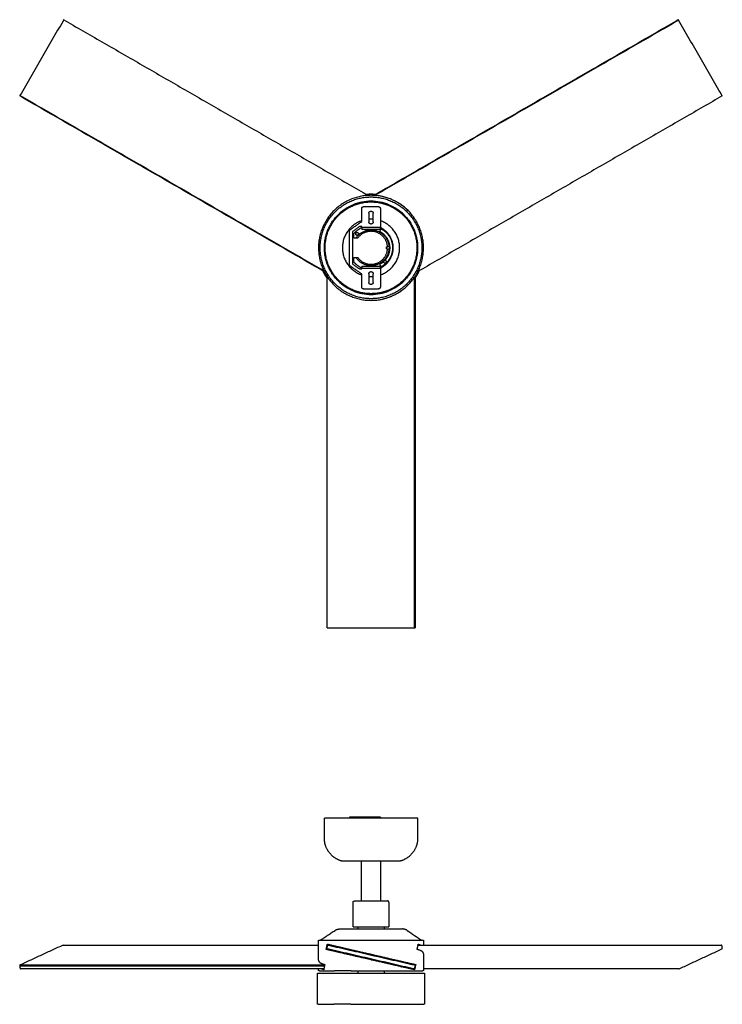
# Model space of a CAD drawing. Header units: millimetres. Extents: x -3425 to -1334, y -6454 to -5081.
# Tile 1 of 2: x -3425 to -2446, y -6454 to -5081. Entities that reach past the tile are written whole.
import ezdxf

# ---------------------------------------------------------------- set-up
doc = ezdxf.new("R2010")
doc.units = ezdxf.units.MM
doc.layers.add('Make2D$Visible$Curvas', color=7, linetype='Continuous')

msp = doc.modelspace()

# ---------------------------------------------------------------- linework, layer by layer
at = {"layer": 'Make2D$Visible$Curvas', "color": 7, "lineweight": -3, "true_color": 0xffffff}
for points, degree in [([(-3364.1, -5080.8), (-3364.5, -5081.5)], 1), ([(-3364.1, -5080.8), (-2939.9, -5325.7)], 1), ([(-2932, -5325.7), (-2507.5, -5080.6)], 1), ([(-2507.1, -5081.4), (-2930.4, -5325.8)], 1), ([(-2447.2, -5185.2), (-2507.1, -5081.4)], 1), ([(-3365.1, -5082.5), (-3425.1, -5186.3)], 1), ([(-3001.1, -5432.1), (-3425.5, -5187)], 1), ([(-3425.1, -5186.3), (-3001.7, -5430.7)], 1), ([(-2446.2, -5186.9), (-2870.4, -5431.9)], 1), ([(-2446.2, -5186.9), (-2446.6, -5186.2)], 1), ([(-2935.8, -5324.2), (-2937.9, -5324.2), (-2940, -5324.2), (-2942.1, -5324.4)], 3), ([(-2935.9, -5328), (-2935.8, -5327.9)], 1), ([(-2929.7, -5324.4), (-2931.7, -5324.2), (-2933.8, -5324.2), (-2935.8, -5324.2)], 3), ([(-2935.8, -5333.8), (-2944.3, -5333.7), (-2961.3, -5337.3), (-2975.7, -5346.9), (-2981.8, -5352.9)], 3), ([(-2945.8, -5341.3), (-2925.8, -5341.3)], 1), ([(-2889.8, -5352.9), (-2895.9, -5346.9), (-2910.3, -5337.3), (-2927.3, -5333.7), (-2935.8, -5333.8)], 3), ([(-2890.5, -5353.6), (-2896.5, -5347.7), (-2910.7, -5338.2), (-2927.4, -5334.7), (-2935.8, -5334.8)], 3), ([(-2932.9, -5333.9), (-2932.9, -5333.9)], 1), ([(-2948.8, -5362.3), (-2948.8, -5344.3)], 1), ([(-2938.8, -5350.7), (-2938.8, -5362.7)], 1), ([(-2932.8, -5362.7), (-2932.8, -5350.7)], 1), ([(-2922.8, -5344.3), (-2922.8, -5370.3)], 1), ([(-2964.5, -5373.4), (-2948.8, -5362.3)], 1), ([(-2951.8, -5369.3), (-2961.8, -5376.3)], 1), ([(-2948.8, -5369.3), (-2951.8, -5369.3)], 1), ([(-2948.8, -5370.3), (-2948.8, -5369.3)], 1), ([(-2877.9, -5369.3), (-2877.9, -5369.3), (-2877.9, -5369.3), (-2877.9, -5369.3)], 3), ([(-2870.5, -5365.6), (-2870.5, -5365.6), (-2870.5, -5365.6), (-2870.5, -5365.6)], 3), ([(-2965.8, -5421.9), (-2965.8, -5375.8)], 1), ([(-2961.8, -5376.3), (-2961.8, -5421.3)], 1), ([(-2959.8, -5385.3), (-2959.8, -5379.2)], 1), ([(-2949.1, -5370.8), (-2948.8, -5370.8)], 1), ([(-2922.8, -5370.3), (-2948.8, -5370.3)], 1), ([(-2948.8, -5370.3), (-2948.8, -5373.4)], 1), ([(-2922.8, -5373.4), (-2948.8, -5373.4)], 1), ([(-2921.9, -5372.2), (-2923.8, -5375.8)], 1), ([(-2922.8, -5373.4), (-2922.8, -5370.3)], 1), ([(-2922.8, -5370.8), (-2922.8, -5370.7)], 1), ([(-2921.9, -5372.2), (-2922.8, -5370.7)], 1), ([(-2922.8, -5371.3), (-2922.8, -5370.8)], 1), ([(-2922.8, -5370.8), (-2921.9, -5372.2)], 1), ([(-2922.8, -5370.8), (-2922.8, -5373.4)], 1), ([(-2956.8, -5385.3), (-2959.8, -5385.3)], 1), ([(-2914.3, -5400.3), (-2914.3, -5397.3)], 1), ([(-2910.8, -5397.3), (-2912.3, -5397.3)], 1), ([(-2912.3, -5400.3), (-2910.8, -5400.3)], 1), ([(-2909.8, -5398.8), (-2909.8, -5397.4)], 1), ([(-2909.8, -5400.3), (-2909.8, -5398.8)], 1), ([(-2948.8, -5435.3), (-2964.5, -5424.3)], 1), ([(-2961.8, -5421.3), (-2951.8, -5428.3)], 1), ([(-2959.8, -5412.3), (-2956.8, -5412.3)], 1), ([(-2959.8, -5418.5), (-2959.8, -5412.3)], 1), ([(-2948.8, -5424.3), (-2922.8, -5424.3)], 1), ([(-2948.8, -5424.3), (-2948.8, -5427.3)], 1), ([(-2923.8, -5421.9), (-2921.9, -5425.4)], 1), ([(-2922.8, -5427.3), (-2922.8, -5424.3)], 1), ([(-2922.8, -5426.9), (-2922.8, -5424.3)], 1), ([(-3002.3, -5432.7), (-3002.3, -5432.7), (-3002.3, -5432.7), (-3002.3, -5432.7)], 3), ([(-2997.1, -5434.4), (-2997.2, -5434.3)], 1), ([(-2997.1, -5434.6), (-2997.1, -5434.4)], 1), ([(-2993.7, -5428.3), (-2990.6, -5434.4), (-2986.6, -5440), (-2981.8, -5444.8)], 3), ([(-2951.8, -5428.3), (-2948.8, -5428.3)], 1), ([(-2948.8, -5426.9), (-2949.1, -5426.9)], 1), ([(-2948.8, -5427.3), (-2922.8, -5427.3)], 1), ([(-2948.8, -5428.3), (-2948.8, -5427.3)], 1), ([(-2948.8, -5453.3), (-2948.8, -5435.3)], 1), ([(-2938.8, -5435), (-2938.8, -5447)], 1), ([(-2932.8, -5447), (-2932.8, -5435)], 1), ([(-2921.9, -5425.4), (-2922.8, -5427)], 1), ([(-2921.9, -5425.4), (-2922.8, -5426.9)], 1), ([(-2922.8, -5426.9), (-2922.8, -5426.3)], 1), ([(-2922.8, -5426.3), (-2922.8, -5426.3)], 1), ([(-2922.8, -5427.3), (-2922.8, -5453.3)], 1), ([(-2922.5, -5426.3), (-2922.4, -5426.3)], 1), ([(-2874.4, -5434.1), (-2874.4, -5434.3)], 1), ([(-2874.2, -5434.1), (-2874.4, -5434.1)], 1), ([(-2997.1, -5928.8), (-2997.1, -5438.9)], 1), ([(-2981.8, -5444.8), (-2975.7, -5450.8), (-2961.3, -5460.4), (-2944.3, -5463.9), (-2935.8, -5463.8)], 3), ([(-2981.1, -5444.1), (-2975.1, -5450), (-2960.9, -5459.5), (-2944.2, -5462.9), (-2935.8, -5462.8)], 3), ([(-2875.2, -5928.8), (-2875.2, -5440)], 1), ([(-2874.4, -5438.7), (-2874.4, -5928.8)], 1), ([(-2925.8, -5456.3), (-2945.8, -5456.3)], 1), ([(-2997.1, -5928.8), (-2996.3, -5928.8)], 1), ([(-2995.1, -5928.8), (-2875.2, -5928.8)], 1), ([(-2965.8, -6192.9), (-2965.8, -6194.4)], 1), ([(-2948.8, -6192.9), (-2964.5, -6192.9)], 1), ([(-2948.8, -6192.9), (-2948.8, -6194.4)], 1), ([(-2925.8, -6192.9), (-2945.8, -6192.9)], 1), ([(-2922.8, -6192.9), (-2922.8, -6194.4)], 1), ([(-3000.8, -6222.3), (-3000.8, -6194.4)], 1), ([(-2870.8, -6194.4), (-2870.8, -6222.3)], 1), ([(-2949, -6309.8), (-2949, -6254.4)], 1), ([(-2922.6, -6254.4), (-2922.6, -6309.8)], 1), ([(-2960.8, -6345.8), (-2960.8, -6311.8)], 1), ([(-2949, -6309.8), (-2949, -6309.8)], 1), ([(-2910.8, -6311.8), (-2910.8, -6345.8)], 1), ([(-3006.5, -6364.6), (-2986, -6350.9)], 1), ([(-2953.9, -6348.9), (-2953.9, -6345.8)], 1), ([(-2917.7, -6345.8), (-2917.7, -6348.9)], 1), ([(-2885.6, -6350.9), (-2878.8, -6355.5), (-2871.9, -6360.1), (-2865.1, -6364.6)], 3), ([(-3365.1, -6371.5), (-3425.1, -6399.1)], 1), ([(-3365, -6371.4), (-3009, -6371.4)], 1), ([(-3009, -6392.6), (-3009, -6364.6)], 1), ([(-2997.1, -6375.6), (-2996.3, -6372.2)], 1), ([(-2995.1, -6371.5), (-2875.2, -6399.1)], 1), ([(-2987.9, -6373.1), (-2987.9, -6372.1)], 1), ([(-2870.3, -6371.4), (-2447.1, -6371.4)], 1), ([(-2862.6, -6364.6), (-2862.6, -6371.4)], 1), ([(-2446.2, -6375.6), (-2446.6, -6372.2)], 1), ([(-2876.5, -6404.5), (-2996.3, -6376.8)], 1), ([(-2987.9, -6379.8), (-2987.9, -6378.8)], 1), ([(-2862.6, -6383.4), (-2862.6, -6406)], 1), ([(-2506.5, -6404.5), (-2446.6, -6376.8)], 1), ([(-3425.1, -6399.1), (-3000.5, -6399.1)], 1), ([(-2935.8, -6391.9), (-2934.2, -6391.9), (-2932.6, -6391.9), (-2931.1, -6391.9)], 3), ([(-2891, -6394.5), (-2891.1, -6394.8), (-2891.2, -6395.1), (-2891.3, -6395.4)], 3), ([(-3425.4, -6400.3), (-3425, -6403.7)], 1), ([(-3425.4, -6400.3), (-3000.7, -6400.3)], 1), ([(-3001.5, -6404.5), (-3424.6, -6404.5)], 1), ([(-3010.4, -6453), (-3010.4, -6410.5)], 1), ([(-3009, -6406), (-3009, -6404.5)], 1), ([(-3007.5, -6407.5), (-3007.5, -6407.5), (-3003.8, -6407.5), (-2993.2, -6407.5), (-2986.5, -6407.5)], 3), ([(-2963.3, -6407.5), (-2954.6, -6407.5), (-2945.2, -6407.5), (-2935.8, -6407.5)], 3), ([(-2953.9, -6410.5), (-2953.9, -6407.5)], 1), ([(-2935.8, -6407.5), (-2926.4, -6407.5), (-2917, -6407.5), (-2908.3, -6407.5)], 3), ([(-2917.7, -6407.5), (-2917.7, -6410.5)], 1), ([(-2893, -6400.7), (-2893.1, -6400.9), (-2893.2, -6401.2), (-2893.3, -6401.5)], 3), ([(-2885.1, -6407.5), (-2878.4, -6407.5), (-2867.8, -6407.5), (-2864.1, -6407.5), (-2864.1, -6407.5)], 3), ([(-2874.5, -6400.3), (-2875.3, -6403.7)], 1), ([(-2506.6, -6404.5), (-2862.6, -6404.5)], 1), ([(-2861.2, -6410.5), (-2861.2, -6453)], 1), ([(-3009.4, -6454), (-3009.4, -6454), (-3005.6, -6454), (-2994.7, -6454), (-2987.8, -6454)], 3), ([(-2964, -6454), (-2955.1, -6454), (-2945.5, -6454), (-2935.8, -6454)], 3), ([(-2935.8, -6454), (-2926.1, -6454), (-2916.5, -6454), (-2907.6, -6454)], 3), ([(-2883.8, -6454), (-2876.9, -6454), (-2866, -6454), (-2862.2, -6454), (-2862.2, -6454)], 3)]:
    msp.add_open_spline(points, degree=degree, dxfattribs=at)
for points, weights in [([(-3364.1, -5080.8), (-3364.1, -5080.8), (-3364.1, -5080.8)], [1, 0.993571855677, 1]), ([(-3364.5, -5081.5), (-3364.7, -5081.7), (-3365.1, -5082.5)], [1, 0.707106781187, 1]), ([(-2446.6, -5186.2), (-2446.7, -5186), (-2447.2, -5185.2)], [1, 0.707106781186, 1]), ([(-2446.2, -5186.9), (-2446.2, -5186.9), (-2446.2, -5186.9)], [1, 0.993571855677, 1]), ([(-2935.8, -5324.2), (-2938.9, -5324.2), (-2942, -5324.5)], [1, 0.982959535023, 0.967901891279]), ([(-2929.8, -5324.4), (-2932.8, -5324.2), (-2935.8, -5324.2)], [0.969002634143, 0.983580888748, 1]), ([(-2955.9, -5337), (-2955.9, -5337), (-2956, -5337)], [0.879847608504, 0.879314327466, 0.878791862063]), ([(-2951.4, -5335.7), (-2951.4, -5335.7), (-2951.4, -5335.7)], [0.869740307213, 0.870464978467, 0.871222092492]), ([(-2948.8, -5344.3), (-2948.8, -5341.3), (-2945.8, -5341.3)], [1, 0.707106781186, 1]), ([(-2925.8, -5341.3), (-2922.8, -5341.3), (-2922.8, -5344.3)], [1, 0.707106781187, 1]), ([(-2919.5, -5335.9), (-2919.5, -5335.9), (-2919.5, -5335.9)], [0.855606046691, 0.855845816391, 0.856113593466]), ([(-2914.8, -5337.3), (-2914.8, -5337.3), (-2914.8, -5337.3)], [0.853615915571, 0.853601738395, 0.853590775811]), ([(-2935.8, -5359), (-2937.3, -5359), (-2938.8, -5359.1)], [1, 0.984642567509, 0.970895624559]), ([(-2932.8, -5359.1), (-2934.3, -5359), (-2935.8, -5359)], [0.970883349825, 0.984635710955, 1]), ([(-2965.8, -5375.8), (-2965.8, -5374.2), (-2964.5, -5373.4)], [1, 0.886978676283, 1]), ([(-2959.8, -5379.2), (-2955.4, -5373.8), (-2949.1, -5370.8)], [1, 0.975513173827, 1]), ([(-2923.8, -5375.8), (-2910.7, -5382.6), (-2909.8, -5397.4)], [1, 0.869481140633, 1]), ([(-2909.8, -5400.3), (-2910.4, -5409.5), (-2916.5, -5416.3)], [1, 0.943094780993, 1]), ([(-2914.3, -5397.3), (-2914.3, -5397.3), (-2912.3, -5397.3)], [1, 0.707106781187, 1]), ([(-2914.3, -5400.3), (-2914.3, -5400.3), (-2912.3, -5400.3)], [1, 0.707106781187, 1]), ([(-2964.5, -5424.3), (-2965.8, -5423.4), (-2965.8, -5421.9)], [1, 0.886978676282, 1]), ([(-2949.1, -5426.9), (-2955.4, -5423.9), (-2959.8, -5418.5)], [1, 0.975513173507, 1]), ([(-2918.3, -5418.1), (-2920.8, -5420.3), (-2923.8, -5421.9)], [1, 0.991822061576, 1]), ([(-2918.3, -5418.1), (-2918.2, -5416.4), (-2916.5, -5416.3)], [1, 0.765909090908, 1]), ([(-2916.5, -5416.3), (-2916.4, -5416.3), (-2916.4, -5416.3)], [1, 0.999052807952, 1]), ([(-3003.2, -5430.8), (-3000.6, -5436.4), (-2997.1, -5441.4)], [0.87905113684, 0.866727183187, 0.8603598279]), ([(-2874.4, -5441.2), (-2870.9, -5436.2), (-2868.3, -5430.6)], [0.860609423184, 0.86709399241, 0.879537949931]), ([(-2979.2, -5447.2), (-2979.2, -5447.2), (-2979.2, -5447.2)], [0.880104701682, 0.880007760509, 0.879911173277]), ([(-2938.8, -5438.6), (-2937.3, -5438.7), (-2935.8, -5438.7)], [0.970883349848, 0.984635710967, 1]), ([(-2935.8, -5438.7), (-2934.3, -5438.7), (-2932.8, -5438.6)], [1, 0.984610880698, 0.970838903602]), ([(-2893, -5447.8), (-2893, -5447.8), (-2893, -5447.8)], [0.853584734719, 0.853578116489, 0.853572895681]), ([(-2945.8, -5456.3), (-2948.8, -5456.3), (-2948.8, -5453.3)], [1, 0.707106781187, 1]), ([(-2937.8, -5463.8), (-2937.7, -5463.8), (-2937.7, -5463.8)], [0.858939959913, 0.85934253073, 0.859775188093]), ([(-2934.9, -5463.8), (-2934.9, -5463.8), (-2934.9, -5463.8)], [0.858633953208, 0.858445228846, 0.858263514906]), ([(-2922.8, -5453.3), (-2922.8, -5456.3), (-2925.8, -5456.3)], [1, 0.707106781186, 1]), ([(-2997.1, -5928.8), (-2997.1, -5928.8), (-2997.1, -5928.8)], [1, 0.993571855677, 1]), ([(-2996.3, -5928.8), (-2996.1, -5928.8), (-2995.1, -5928.8)], [1, 0.707106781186, 1]), ([(-2964.5, -6192.9), (-2965.8, -6192.9), (-2965.8, -6192.9)], [1, 0.886978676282, 1]), ([(-2945.8, -6192.9), (-2948.8, -6192.9), (-2948.8, -6192.9)], [1, 0.707106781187, 1]), ([(-2922.8, -6192.9), (-2922.8, -6192.9), (-2925.8, -6192.9)], [1, 0.707106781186, 1]), ([(-2935.8, -6194.4), (-3000.8, -6194.4), (-3000.8, -6194.4)], [1, 0.707106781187, 1]), ([(-2870.8, -6194.4), (-2870.8, -6194.4), (-2935.8, -6194.4)], [1, 0.707106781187, 1]), ([(-2935.8, -6254.4), (-2975.8, -6254.4), (-2975.8, -6254.4)], [1, 0.707106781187, 1]), ([(-2895.8, -6254.4), (-2895.8, -6254.4), (-2935.8, -6254.4)], [1, 0.707106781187, 1]), ([(-2986, -6350.9), (-2983.1, -6349), (-2979.6, -6348.9)], [0.861880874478, 0.887082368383, 0.988551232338]), ([(-2979.6, -6348.9), (-2979.6, -6348.9), (-2935.8, -6348.9)], [1, 0.707106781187, 1]), ([(-2960.8, -6345.8), (-2960.8, -6345.8), (-2935.8, -6345.8)], [1, 0.707106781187, 1]), ([(-2935.8, -6345.8), (-2910.8, -6345.8), (-2910.8, -6345.8)], [1, 0.707106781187, 1]), ([(-2935.8, -6348.9), (-2892, -6348.9), (-2892, -6348.9)], [1, 0.707106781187, 1]), ([(-2885.6, -6350.9), (-2888.5, -6349), (-2892, -6348.9)], [0.861880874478, 0.887082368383, 0.988551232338]), ([(-3365, -6371.4), (-3365.1, -6371.4), (-3365.1, -6371.5)], [1, 0.993571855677, 1]), ([(-3009, -6364.6), (-3009, -6364.6), (-2935.8, -6364.6)], [1, 0.707106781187, 1]), ([(-2998.3, -6377.4), (-2997.5, -6373.9), (-2996.6, -6370.1)], [0.865639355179, 0.863438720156, 0.861638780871]), ([(-2996.6, -6370.1), (-2974.8, -6375.1), (-2935.8, -6384.1)], [0.861638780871, 0.819142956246, 1]), ([(-2996.3, -6372.2), (-2996.1, -6371.2), (-2995.1, -6371.5)], [1, 0.707106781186, 1]), ([(-2935.8, -6364.6), (-2862.6, -6364.6), (-2862.6, -6364.6)], [1, 0.707106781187, 1]), ([(-2871.5, -6377.4), (-2870.7, -6373.9), (-2870, -6370.1)], [0.865639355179, 0.863438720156, 0.861638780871]), ([(-2869.5, -6371.4), (-2869.8, -6371.3), (-2870.2, -6371.2)], [0.855769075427, 0.85638184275, 0.85716407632]), ([(-2870, -6370.1), (-2867.9, -6370.7), (-2866.4, -6371.4)], [0.861638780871, 0.856213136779, 0.854428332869]), ([(-2447.1, -6371.4), (-2447.1, -6371.4), (-2447.2, -6371.5)], [1, 0.993571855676, 1]), ([(-2446.6, -6372.2), (-2446.7, -6371.4), (-2447.1, -6371.4)], [1, 0.782608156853, 1]), ([(-2935.8, -6391.9), (-2976.9, -6382.4), (-2998.3, -6377.4)], [1, 0.811482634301, 0.865639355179]), ([(-2996.3, -6376.8), (-2997.3, -6376.6), (-2997.1, -6375.6)], [1, 0.707106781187, 1]), ([(-2971.3, -6376), (-2971.3, -6376), (-2971.3, -6376)], [0.868347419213, 0.868347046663, 0.868346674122]), ([(-2935.8, -6384.1), (-2895, -6393.6), (-2873.5, -6398.5)], [1, 0.812581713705, 0.865016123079]), ([(-2862.6, -6383.4), (-2862.6, -6379.7), (-2871.5, -6377.4)], [0.868347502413, 0.84018173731, 0.865639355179]), ([(-2446.6, -6376.8), (-2446.1, -6376.6), (-2446.2, -6375.6)], [1, 0.707106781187, 1]), ([(-3009, -6392.6), (-3009, -6396.3), (-3000.3, -6398.5)], [0.868347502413, 0.84053106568, 0.865016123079]), ([(-3000.3, -6398.5), (-3001.1, -6402.1), (-3001.7, -6405.8)], [0.865016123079, 0.86289395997, 0.861164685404]), ([(-2957.3, -6386.9), (-2955.1, -6386.9), (-2952.7, -6386.9)], [0.883771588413, 0.891513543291, 0.901239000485]), ([(-2875.2, -6405.8), (-2897, -6400.8), (-2935.8, -6391.9)], [0.861164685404, 0.820167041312, 1]), ([(-2928.3, -6386.9), (-2926.1, -6386.9), (-2923.9, -6386.9)], [0.948669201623, 0.935651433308, 0.924415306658]), ([(-2906.6, -6391.9), (-2904.3, -6391.9), (-2902.2, -6391.9)], [0.860817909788, 0.856573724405, 0.854809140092]), ([(-2884.9, -6395.9), (-2885.9, -6396.2), (-2886.8, -6396.5)], [0.918296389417, 0.91365206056, 0.909340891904]), ([(-2873.5, -6398.5), (-2874.4, -6402.1), (-2875.2, -6405.8)], [0.865016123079, 0.86289395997, 0.861164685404]), ([(-3425, -6403.7), (-3425, -6404.5), (-3424.6, -6404.5)], [1, 0.782608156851, 1]), ([(-3424.6, -6404.5), (-3424.5, -6404.5), (-3424.4, -6404.5)], [1, 0.993571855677, 1]), ([(-3010.4, -6410.5), (-3010.4, -6410.5), (-2935.8, -6410.5)], [1, 0.707106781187, 1]), ([(-3007.5, -6407.5), (-3009, -6407.5), (-3009, -6406)], [1, 0.707106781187, 1]), ([(-3001.7, -6405.8), (-3003.8, -6405.2), (-3005.3, -6404.5)], [0.861164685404, 0.855999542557, 0.85433954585]), ([(-3002.2, -6404.5), (-3001.9, -6404.7), (-3001.6, -6404.8)], [0.855605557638, 0.856130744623, 0.856790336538]), ([(-2963.3, -6407.5), (-2976.4, -6407.5), (-2986.5, -6407.5)], [0.887325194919, 0.853553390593, 0.853553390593]), ([(-2935.8, -6410.5), (-2861.2, -6410.5), (-2861.2, -6410.5)], [1, 0.707106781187, 1]), ([(-2908.3, -6407.5), (-2895.2, -6407.5), (-2885.1, -6407.5)], [0.887325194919, 0.853553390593, 0.853553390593]), ([(-2894.2, -6401.5), (-2893.3, -6401.5), (-2893.3, -6401.5)], [0.930649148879, 0.959809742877, 1]), ([(-2893.3, -6401.5), (-2893.3, -6401.6), (-2893.4, -6401.7)], [0.910612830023, 0.899060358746, 0.889846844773]), ([(-2875.3, -6403.7), (-2875.5, -6404.7), (-2876.5, -6404.5)], [1, 0.707106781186, 1]), ([(-2862.6, -6406), (-2862.6, -6407.5), (-2864.1, -6407.5)], [1, 0.707106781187, 1]), ([(-2506.6, -6404.5), (-2506.5, -6404.5), (-2506.5, -6404.5)], [1, 0.993571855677, 1]), ([(-3009.4, -6454), (-3010.4, -6454), (-3010.4, -6453)], [1, 0.707106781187, 1]), ([(-2964, -6454), (-2977.5, -6454), (-2987.8, -6454)], [0.887325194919, 0.853553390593, 0.853553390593]), ([(-2907.6, -6454), (-2894.1, -6454), (-2883.8, -6454)], [0.887325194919, 0.853553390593, 0.853553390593]), ([(-2861.2, -6453), (-2861.2, -6454), (-2862.2, -6454)], [1, 0.707106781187, 1])]:
    msp.add_rational_spline(points, weights, degree=2, dxfattribs=at)
for points, weights, knots in [([(-2507.1, -5081.4), (-2507.3, -5081.1), (-2507.4, -5080.9), (-2507.5, -5080.6), (-2507.5, -5080.6)], [1, 0.915586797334, 1, 0.915586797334, 1], [0, 0, 0, 0.657757, 0.657757, 1.315514, 1.315514, 1.315514]), ([(-3425.1, -5186.3), (-3425.2, -5186.6), (-3425.4, -5186.8), (-3425.5, -5187), (-3425.5, -5187)], [1, 0.915586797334, 1, 0.915586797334, 1], [0, 0, 0, 0.657757, 0.657757, 1.315514, 1.315514, 1.315514]), ([(-2935.8, -5325.6), (-3009, -5325.6), (-3009, -5398.8), (-3009, -5472.1), (-2935.8, -5472.1)], [1, 0.707106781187, 1, 0.707106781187, 1], [-230.097961, -230.097961, -230.097961, -115.048981, -115.048981, 0, 0, 0]), ([(-2935.8, -5469.8), (-3006.7, -5469.8), (-3006.7, -5398.8), (-3006.7, -5327.9), (-2935.8, -5327.9)], [1, 0.707106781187, 1, 0.707106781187, 1], [-222.872298, -222.872298, -222.872298, -111.436149, -111.436149, 0, 0, 0]), ([(-2935.8, -5472.1), (-2862.6, -5472.1), (-2862.6, -5398.8), (-2862.6, -5325.6), (-2935.8, -5325.6)], [1, 0.707106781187, 1, 0.707106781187, 1], [-230.097961, -230.097961, -230.097961, -115.048981, -115.048981, 0, 0, 0]), ([(-2935.8, -5327.9), (-2864.9, -5327.9), (-2864.9, -5398.8), (-2864.9, -5469.8), (-2935.8, -5469.8)], [1, 0.707106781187, 1, 0.707106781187, 1], [-222.872298, -222.872298, -222.872298, -111.436149, -111.436149, 0, 0, 0]), ([(-2935.8, -5463.8), (-3000.8, -5463.8), (-3000.8, -5398.8), (-3000.8, -5333.8), (-2935.8, -5333.8)], [1, 0.707106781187, 1, 0.707106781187, 1], [0, 0, 0, 102.101761, 102.101761, 204.203522, 204.203522, 204.203522]), ([(-2935.8, -5462.8), (-2999.8, -5462.8), (-2999.8, -5398.8), (-2999.8, -5334.8), (-2935.8, -5334.8)], [1, 0.707106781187, 1, 0.707106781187, 1], [-201.06193, -201.06193, -201.06193, -100.530965, -100.530965, 0, 0, 0]), ([(-2935.8, -5333.8), (-2870.8, -5333.8), (-2870.8, -5398.8), (-2870.8, -5463.8), (-2935.8, -5463.8)], [1, 0.707106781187, 1, 0.707106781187, 1], [0, 0, 0, 102.101761, 102.101761, 204.203522, 204.203522, 204.203522]), ([(-2935.8, -5334.8), (-2871.8, -5334.8), (-2871.8, -5398.8), (-2871.8, -5462.8), (-2935.8, -5462.8)], [1, 0.707106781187, 1, 0.707106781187, 1], [-201.06193, -201.06193, -201.06193, -100.530965, -100.530965, 0, 0, 0]), ([(-2938.8, -5350.7), (-2938.8, -5347.7), (-2935.8, -5347.7), (-2932.8, -5347.7), (-2932.8, -5350.7)], [1, 0.707106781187, 1, 0.707106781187, 1], [-9.424778, -9.424778, -9.424778, -4.712389, -4.712389, 0, 0, 0]), ([(-2948.8, -5361.1), (-2975.7, -5370.4), (-2975.7, -5398.8), (-2975.7, -5427.3), (-2948.8, -5436.5)], [0.898948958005, 0.77201795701, 1, 0.772018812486, 0.898948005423], [-111.388118, -111.388118, -111.388118, -62.634621, -62.634621, -13.881306, -13.881306, -13.881306]), ([(-2932.8, -5362.7), (-2932.8, -5365.7), (-2935.8, -5365.7), (-2938.8, -5365.7), (-2938.8, -5362.7)], [1, 0.707106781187, 1, 0.707106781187, 1], [-9.424778, -9.424778, -9.424778, -4.712389, -4.712389, 0, 0, 0]), ([(-2922.8, -5436.5), (-2895.9, -5427.3), (-2895.9, -5398.8), (-2895.9, -5370.4), (-2922.8, -5361.1)], [0.898944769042, 0.772021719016, 1, 0.772018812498, 0.898948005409], [-111.387314, -111.387314, -111.387314, -62.634621, -62.634621, -13.881306, -13.881306, -13.881306]), ([(-2955.2, -5381.4), (-2957.2, -5381.4), (-2957.2, -5379.4), (-2957.2, -5377.4), (-2955.2, -5377.4)], [1, 0.707106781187, 1, 0.707106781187, 1], [-6.283185, -6.283185, -6.283185, -3.141593, -3.141593, 0, 0, 0]), ([(-2956.8, -5385.3), (-2947, -5370.1), (-2929.5, -5374.6), (-2911.9, -5379.2), (-2910.8, -5397.3)], [1, 0.809333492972, 1, 0.809333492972, 1], [55.680446, 55.680446, 55.680446, 74.513843, 74.513843, 93.347239, 93.347239, 93.347239]), ([(-2955.2, -5377.4), (-2953.2, -5377.4), (-2953.2, -5379.4), (-2953.2, -5381.4), (-2955.2, -5381.4)], [1, 0.707106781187, 1, 0.707106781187, 1], [-6.283185, -6.283185, -6.283185, -3.141593, -3.141593, 0, 0, 0]), ([(-2912.8, -5397.3), (-2913.9, -5381.2), (-2929.4, -5376.7), (-2944.9, -5372.3), (-2954.4, -5385.3)], [1, 0.81835205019, 1, 0.81835205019, 1], [-56.327791, -56.327791, -56.327791, -28.163896, -28.163896, 0, 0, 0]), ([(-2922.8, -5427), (-2904.8, -5418.7), (-2904.8, -5398.8), (-2904.8, -5379), (-2922.8, -5370.7)], [1, 0.842423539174, 1, 0.842423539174, 1], [-70.559831, -70.559831, -70.559831, -35.279916, -35.279916, 0, 0, 0]), ([(-2921.9, -5372.2), (-2905.8, -5380.6), (-2905.8, -5398.8), (-2905.8, -5417), (-2921.9, -5425.4)], [1, 0.854911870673, 1, 0.854911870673, 1], [-65.449847, -65.449847, -65.449847, -32.724923, -32.724923, 0, 0, 0]), ([(-2910.8, -5400.3), (-2911.9, -5418.4), (-2929.5, -5423), (-2947, -5427.6), (-2956.8, -5412.3)], [1, 0.809333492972, 1, 0.809333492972, 1], [0.900541, 0.900541, 0.900541, 19.733937, 19.733937, 38.567333, 38.567333, 38.567333]), ([(-2954.4, -5412.3), (-2944.9, -5425.4), (-2929.4, -5420.9), (-2913.9, -5416.4), (-2912.8, -5400.3)], [1, 0.81835205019, 1, 0.818393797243, 0.999916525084], [-56.327791, -56.327791, -56.327791, -28.163896, -28.163896, -0.006473, -0.006473, -0.006473]), ([(-2914.4, -5418.3), (-2914.4, -5418.3), (-2914.4, -5418.3), (-2914.4, -5418.3), (-2914.4, -5418.3)], [0.998143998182, 0.999069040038, 1, 0.999229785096, 0.998463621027], [-3.15157819, -3.15157819, -3.15157819, -3.14159265, -3.14159265, -3.13333128, -3.13333128, -3.13333128]), ([(-2938.8, -5435), (-2938.8, -5432), (-2935.8, -5432), (-2932.8, -5432), (-2932.8, -5435)], [1, 0.707106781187, 1, 0.707106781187, 1], [-9.424778, -9.424778, -9.424778, -4.712389, -4.712389, 0, 0, 0]), ([(-2932.8, -5447), (-2932.8, -5450), (-2935.8, -5450), (-2938.8, -5450), (-2938.8, -5447)], [1, 0.707106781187, 1, 0.707106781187, 1], [-9.424778, -9.424778, -9.424778, -4.712389, -4.712389, 0, 0, 0]), ([(-2875.2, -5928.8), (-2874.9, -5928.8), (-2874.6, -5928.8), (-2874.4, -5928.8), (-2874.4, -5928.8)], [1, 0.915586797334, 1, 0.915586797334, 1], [0, 0, 0, 0.657757, 0.657757, 1.315514, 1.315514, 1.315514]), ([(-2975.8, -6254.4), (-2986.8, -6251.6), (-2993.8, -6242.6), (-3000.8, -6233.7), (-3000.8, -6222.3)], [1, 0.894552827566, 0.894552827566, 0.894552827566, 1], [0, 0, 0, 22.748542, 22.748542, 45.497083, 45.497083, 45.497083]), ([(-2870.8, -6222.3), (-2870.8, -6233.7), (-2877.8, -6242.6), (-2884.8, -6251.6), (-2895.8, -6254.4)], [1, 0.894552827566, 0.894552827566, 0.894552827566, 1], [0, 0, 0, 22.748542, 22.748542, 45.497083, 45.497083, 45.497083]), ([(-2960.8, -6311.8), (-2960.8, -6311), (-2960.2, -6310.4), (-2959.6, -6309.8), (-2958.7, -6309.8)], [1, 0.853553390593, 0.853553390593, 0.853553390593, 1], [0, 0, 0, 1.7002, 1.7002, 3.400401, 3.400401, 3.400401]), ([(-2958.7, -6309.8), (-2958.7, -6309.8), (-2952, -6309.8), (-2945.3, -6309.8), (-2935.8, -6309.8)], [1, 0.853553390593, 0.853553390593, 0.853553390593, 1], [0, 0, 0, 18.991269, 18.991269, 37.982539, 37.982539, 37.982539]), ([(-2935.8, -6309.8), (-2926.3, -6309.8), (-2919.6, -6309.8), (-2912.9, -6309.8), (-2912.9, -6309.8)], [1, 0.853553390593, 0.853553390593, 0.853553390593, 1], [0, 0, 0, 18.991269, 18.991269, 37.982539, 37.982539, 37.982539]), ([(-2910.8, -6311.8), (-2910.8, -6311), (-2911.4, -6310.4), (-2912, -6309.8), (-2912.9, -6309.8)], [1, 0.853553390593, 0.853553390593, 0.853553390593, 1], [0, 0, 0, 1.7002, 1.7002, 3.400401, 3.400401, 3.400401]), ([(-3425.1, -6399.1), (-3425.3, -6399.1), (-3425.4, -6399.5), (-3425.6, -6399.9), (-3425.4, -6400.3)], [1, 0.864179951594, 1, 0.864179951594, 1], [0.067177, 0.067177, 0.067177, 0.905249, 0.905249, 1.743321, 1.743321, 1.743321]), ([(-2875.2, -6399.1), (-2874.7, -6399.1), (-2874.5, -6399.5), (-2874.2, -6399.9), (-2874.5, -6400.3)], [1, 0.853354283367, 1, 0.853354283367, 1], [0, 0, 0, 0.871661, 0.871661, 1.743321, 1.743321, 1.743321])]:
    msp.add_rational_spline(points, weights, degree=2, knots=knots, dxfattribs=at)
for points, knots in [([(-2884, -5347), (-2890.8, -5340.3), (-2907.1, -5329.4), (-2926.2, -5325.5), (-2935.8, -5325.6)], [169.039179, 169.039179, 169.039179, 169.039179, 197.212376, 225.383314, 225.383314, 225.383314, 225.383314]), ([(-2954.4, -5385.3), (-2954.5, -5385.3), (-2954.5, -5385.3), (-2954.8, -5385.3), (-2955, -5385.3), (-2955.3, -5385.3), (-2955.5, -5385.3), (-2955.8, -5385.3), (-2956, -5385.3), (-2956.2, -5385.3), (-2956.3, -5385.3), (-2956.5, -5385.3), (-2956.6, -5385.3), (-2956.7, -5385.3), (-2956.8, -5385.3), (-2956.8, -5385.3), (-2956.8, -5385.3), (-2956.8, -5385.3)], [0, 0, 0, 0, 0.174847, 0.174847, 1.140954, 1.140954, 2.107062, 2.107062, 3.073169, 3.073169, 3.961686, 3.961686, 4.850202, 4.850202, 5.738718, 5.738718, 6.627234, 6.627234, 6.627234, 6.627234]), ([(-2909.8, -5397.7), (-2909.8, -5397.6), (-2909.8, -5397.5), (-2909.8, -5397.4), (-2909.9, -5396.9), (-2909.9, -5396.5), (-2910, -5396), (-2910, -5395.6), (-2910.1, -5395.1), (-2910.1, -5394.7), (-2910.2, -5394.2), (-2910.3, -5393.8), (-2910.4, -5393.3), (-2910.5, -5392.9), (-2910.6, -5392.4), (-2910.7, -5392), (-2910.8, -5391.5), (-2911, -5391.1), (-2911.1, -5390.7), (-2911.3, -5390.2), (-2911.4, -5389.8), (-2911.6, -5389.4), (-2911.7, -5389), (-2911.9, -5388.5), (-2912.1, -5388.1), (-2912.3, -5387.8), (-2912.4, -5387.4), (-2912.6, -5387)], [20.251061, 20.251061, 20.251061, 20.251061, 20.583244, 20.583244, 20.583244, 21.957952, 21.957952, 21.957952, 23.327302, 23.327302, 23.327302, 24.696761, 24.696761, 24.696761, 26.065969, 26.065969, 26.065969, 27.434563, 27.434563, 27.434563, 28.802181, 28.802181, 28.802181, 30.168461, 30.168461, 30.168461, 31.377358, 31.377358, 31.377358, 31.377358]), ([(-2916.5, -5416.3), (-2916.3, -5416), (-2916, -5415.7), (-2915.7, -5415.4), (-2915.4, -5415), (-2915.2, -5414.6), (-2914.9, -5414.3), (-2914.6, -5413.9), (-2914.3, -5413.5), (-2914.1, -5413.1), (-2913.8, -5412.7), (-2913.6, -5412.3), (-2913.3, -5411.9), (-2913.1, -5411.5), (-2912.9, -5411.1), (-2912.6, -5410.7), (-2912.4, -5410.2), (-2912.2, -5409.8), (-2912, -5409.3), (-2911.8, -5408.9), (-2911.6, -5408.4), (-2911.5, -5408), (-2911.3, -5407.5), (-2911.1, -5407), (-2911, -5406.6), (-2910.8, -5406.1), (-2910.7, -5405.6), (-2910.6, -5405.1), (-2910.5, -5404.7), (-2910.4, -5404.2), (-2910.3, -5403.7), (-2910.2, -5403.2), (-2910.1, -5402.7), (-2910, -5402.2), (-2910, -5402.2), (-2910, -5402.1), (-2910, -5402), (-2910, -5401.9), (-2910, -5401.8), (-2910, -5401.7), (-2909.9, -5401.6), (-2909.9, -5401.4), (-2909.9, -5401.2), (-2909.9, -5400.9), (-2909.8, -5400.5), (-2909.8, -5400.1), (-2909.8, -5400.1), (-2909.8, -5400), (-2909.8, -5399.9)], [0, 0, 0, 0, 1.225955, 1.225955, 1.225955, 2.601747, 2.601747, 2.601747, 4.002921, 4.002921, 4.002921, 5.416539, 5.416539, 5.416539, 6.86019, 6.86019, 6.86019, 8.319227, 8.319227, 8.319227, 9.791584, 9.791584, 9.791584, 11.273695, 11.273695, 11.273695, 12.759195, 12.759195, 12.759195, 14.238645, 14.238645, 14.238645, 15.706838, 15.706838, 15.706838, 15.957133, 15.957133, 15.957133, 16.212902, 16.212902, 16.212902, 16.734134, 16.734134, 16.734134, 17.847471, 17.847471, 17.847471, 18.023601, 18.023601, 18.023601, 18.023601]), ([(-2909.8, -5397.4), (-2909.8, -5397.6), (-2909.8, -5397.8), (-2909.8, -5398.1), (-2909.8, -5398.3), (-2909.8, -5398.6), (-2909.8, -5398.8)], [0, 0, 0, 0, 0.7284, 0.7284, 0.7284, 1.479415, 1.479415, 1.479415, 1.479415]), ([(-2909.8, -5398.8), (-2909.8, -5399.1), (-2909.8, -5399.3), (-2909.8, -5399.6), (-2909.8, -5399.8), (-2909.8, -5400.1), (-2909.8, -5400.3)], [0, 0, 0, 0, 0.751015, 0.751015, 0.751015, 1.479415, 1.479415, 1.479415, 1.479415]), ([(-2956.8, -5412.3), (-2956.8, -5412.3), (-2956.8, -5412.3), (-2956.8, -5412.3), (-2956.7, -5412.3), (-2956.6, -5412.3), (-2956.5, -5412.3), (-2956.3, -5412.3), (-2956.2, -5412.3), (-2956, -5412.3), (-2955.8, -5412.3), (-2955.5, -5412.3), (-2955.3, -5412.3), (-2955, -5412.3), (-2954.8, -5412.3), (-2954.5, -5412.3), (-2954.5, -5412.3), (-2954.4, -5412.3)], [0, 0, 0, 0, 0.888516, 0.888516, 1.777032, 1.777032, 2.665549, 2.665549, 3.554065, 3.554065, 4.520172, 4.520172, 5.48628, 5.48628, 6.452388, 6.452388, 6.627234, 6.627234, 6.627234, 6.627234]), ([(-2916.4, -5420.3), (-2916.4, -5420.3), (-2916.5, -5420.3), (-2916.5, -5420.3), (-2916.6, -5420.3), (-2916.6, -5420.3), (-2916.7, -5420.2), (-2916.8, -5420.2), (-2916.8, -5420.2), (-2916.9, -5420.2), (-2916.9, -5420.2), (-2917, -5420.2), (-2917, -5420.2), (-2917.1, -5420.1), (-2917.1, -5420.1), (-2917.2, -5420.1), (-2917.2, -5420.1), (-2917.3, -5420), (-2917.3, -5420), (-2917.4, -5420), (-2917.4, -5419.9), (-2917.5, -5419.9), (-2917.5, -5419.9), (-2917.6, -5419.8), (-2917.6, -5419.8), (-2917.7, -5419.8), (-2917.7, -5419.7), (-2917.8, -5419.7), (-2917.8, -5419.7), (-2917.8, -5419.7), (-2917.8, -5419.7), (-2917.8, -5419.6), (-2917.8, -5419.6), (-2917.8, -5419.6), (-2917.8, -5419.6), (-2917.8, -5419.6), (-2917.8, -5419.6), (-2917.9, -5419.6), (-2917.9, -5419.5), (-2918, -5419.5), (-2918, -5419.4), (-2918, -5419.4), (-2918.1, -5419.3), (-2918.1, -5419.3), (-2918.1, -5419.2), (-2918.1, -5419.2), (-2918.2, -5419.1), (-2918.2, -5419.1), (-2918.2, -5419), (-2918.2, -5419), (-2918.2, -5418.9), (-2918.3, -5418.9), (-2918.3, -5418.8), (-2918.3, -5418.8), (-2918.3, -5418.7), (-2918.3, -5418.6), (-2918.3, -5418.6), (-2918.3, -5418.5), (-2918.3, -5418.5), (-2918.3, -5418.4), (-2918.4, -5418.4), (-2918.4, -5418.3), (-2918.4, -5418.2), (-2918.4, -5418.2), (-2918.3, -5418.2), (-2918.3, -5418.1), (-2918.3, -5418.1)], [-3.316697, -3.316697, -3.316697, -3.316697, -3.142156, -3.142156, -3.142156, -2.968659, -2.968659, -2.968659, -2.795978, -2.795978, -2.795978, -2.623833, -2.623833, -2.623833, -2.449052, -2.449052, -2.449052, -2.274345, -2.274345, -2.274345, -2.099299, -2.099299, -2.099299, -1.923522, -1.923522, -1.923522, -1.746724, -1.746724, -1.746724, -1.69483, -1.69483, -1.69483, -1.662519, -1.662519, -1.662519, -1.640649, -1.640649, -1.640649, -1.456903, -1.456903, -1.456903, -1.28398, -1.28398, -1.28398, -1.112052, -1.112052, -1.112052, -0.940638, -0.940638, -0.940638, -0.769264, -0.769264, -0.769264, -0.5975, -0.5975, -0.5975, -0.427395, -0.427395, -0.427395, -0.255542, -0.255542, -0.255542, -0.083745, -0.083745, -0.083745, 0, 0, 0, 0]), ([(-2916.4, -5416.3), (-2916.3, -5416.3), (-2916.2, -5416.3), (-2916.2, -5416.3), (-2916.1, -5416.3), (-2916, -5416.3), (-2916, -5416.3), (-2915.9, -5416.3), (-2915.8, -5416.3), (-2915.8, -5416.4), (-2915.7, -5416.4), (-2915.7, -5416.4), (-2915.6, -5416.4), (-2915.5, -5416.4), (-2915.5, -5416.5), (-2915.4, -5416.5), (-2915.4, -5416.5), (-2915.3, -5416.6), (-2915.3, -5416.6), (-2915.2, -5416.6), (-2915.2, -5416.7), (-2915.1, -5416.7), (-2915.1, -5416.7), (-2915, -5416.8), (-2915, -5416.8), (-2914.9, -5416.9), (-2914.9, -5416.9), (-2914.8, -5417), (-2914.8, -5417), (-2914.8, -5417.1), (-2914.7, -5417.1), (-2914.7, -5417.1), (-2914.7, -5417.2), (-2914.6, -5417.2), (-2914.6, -5417.3), (-2914.6, -5417.3), (-2914.6, -5417.4), (-2914.5, -5417.4), (-2914.5, -5417.5), (-2914.5, -5417.5), (-2914.5, -5417.6), (-2914.5, -5417.6), (-2914.4, -5417.7), (-2914.4, -5417.7), (-2914.4, -5417.8), (-2914.4, -5417.8), (-2914.4, -5417.9), (-2914.4, -5417.9), (-2914.4, -5418), (-2914.4, -5418), (-2914.4, -5418.1), (-2914.4, -5418.1), (-2914.4, -5418.2), (-2914.4, -5418.2), (-2914.4, -5418.3)], [-6.284748, -6.284748, -6.284748, -6.284748, -6.086825, -6.086825, -6.086825, -5.890672, -5.890672, -5.890672, -5.696461, -5.696461, -5.696461, -5.50437, -5.50437, -5.50437, -5.314586, -5.314586, -5.314586, -5.127308, -5.127308, -5.127308, -4.940438, -4.940438, -4.940438, -4.757781, -4.757781, -4.757781, -4.578299, -4.578299, -4.578299, -4.402244, -4.402244, -4.402244, -4.229885, -4.229885, -4.229885, -4.061518, -4.061518, -4.061518, -3.897468, -3.897468, -3.897468, -3.738104, -3.738104, -3.738104, -3.583856, -3.583856, -3.583856, -3.435245, -3.435245, -3.435245, -3.292925, -3.292925, -3.292925, -3.151725, -3.151725, -3.151725, -3.151725]), ([(-2914.4, -5418.3), (-2914.4, -5418.3), (-2914.4, -5418.4), (-2914.4, -5418.4), (-2914.4, -5418.4), (-2914.4, -5418.5), (-2914.4, -5418.5), (-2914.4, -5418.6), (-2914.4, -5418.6), (-2914.4, -5418.6), (-2914.4, -5418.7), (-2914.4, -5418.7), (-2914.4, -5418.7), (-2914.4, -5418.8), (-2914.4, -5418.8), (-2914.4, -5418.9), (-2914.5, -5418.9), (-2914.5, -5418.9), (-2914.5, -5419), (-2914.5, -5419), (-2914.5, -5419), (-2914.5, -5419.1), (-2914.5, -5419.1), (-2914.6, -5419.2), (-2914.6, -5419.2), (-2914.6, -5419.2), (-2914.6, -5419.3), (-2914.6, -5419.3), (-2914.7, -5419.3), (-2914.7, -5419.4), (-2914.7, -5419.4), (-2914.7, -5419.5), (-2914.8, -5419.5), (-2914.8, -5419.5), (-2914.8, -5419.6), (-2914.9, -5419.6), (-2914.9, -5419.6), (-2914.9, -5419.7), (-2915, -5419.7), (-2915, -5419.7), (-2915, -5419.8), (-2915, -5419.8), (-2915.1, -5419.8), (-2915.1, -5419.8), (-2915.1, -5419.8), (-2915.1, -5419.8), (-2915.1, -5419.9), (-2915.2, -5419.9), (-2915.2, -5419.9), (-2915.2, -5419.9), (-2915.3, -5420), (-2915.3, -5420), (-2915.4, -5420), (-2915.4, -5420), (-2915.4, -5420.1), (-2915.5, -5420.1), (-2915.5, -5420.1), (-2915.6, -5420.1), (-2915.6, -5420.1), (-2915.7, -5420.2), (-2915.7, -5420.2), (-2915.7, -5420.2), (-2915.8, -5420.2), (-2915.8, -5420.2), (-2915.9, -5420.2), (-2915.9, -5420.2), (-2916, -5420.2), (-2916, -5420.2), (-2916.1, -5420.3), (-2916.1, -5420.3), (-2916.2, -5420.3), (-2916.2, -5420.3), (-2916.2, -5420.3), (-2916.3, -5420.3), (-2916.3, -5420.3), (-2916.4, -5420.3)], [-3.133136, -3.133136, -3.133136, -3.133136, -3.018861, -3.018861, -3.018861, -2.898817, -2.898817, -2.898817, -2.782928, -2.782928, -2.782928, -2.667362, -2.667362, -2.667362, -2.549984, -2.549984, -2.549984, -2.430304, -2.430304, -2.430304, -2.307907, -2.307907, -2.307907, -2.182458, -2.182458, -2.182458, -2.053706, -2.053706, -2.053706, -1.921471, -1.921471, -1.921471, -1.785643, -1.785643, -1.785643, -1.646168, -1.646168, -1.646168, -1.503039, -1.503039, -1.503039, -1.418088, -1.418088, -1.418088, -1.349571, -1.349571, -1.349571, -1.215741, -1.215741, -1.215741, -1.079385, -1.079385, -1.079385, -0.941493, -0.941493, -0.941493, -0.802082, -0.802082, -0.802082, -0.661812, -0.661812, -0.661812, -0.521343, -0.521343, -0.521343, -0.380992, -0.380992, -0.380992, -0.241758, -0.241758, -0.241758, -0.103676, -0.103676, -0.103676, 0, 0, 0, 0]), ([(-2935.8, -5463.8), (-2927.3, -5463.9), (-2910.3, -5460.4), (-2895.9, -5450.8), (-2889.8, -5444.8), (-2889.8, -5444.8)], [0, 0, 0, 0, 25.981598, 51.963196, 51.966004, 51.966004, 51.966004, 51.966004]), ([(-2935.8, -5472.1), (-2926.2, -5472.2), (-2907.1, -5468.2), (-2890.8, -5457.4), (-2884, -5450.6), (-2884, -5450.6)], [0, 0, 0, 0, 28.173197, 56.346393, 56.347368, 56.347368, 56.347368, 56.347368]), ([(-2935.8, -6390.8), (-2935.8, -6390.8), (-2935.8, -6390.9), (-2935.8, -6390.9), (-2935.8, -6390.9), (-2935.8, -6391), (-2935.8, -6391), (-2935.8, -6391.1), (-2935.8, -6391.1), (-2935.8, -6391.2), (-2935.8, -6391.2), (-2935.8, -6391.3), (-2935.8, -6391.3), (-2935.8, -6391.3), (-2935.8, -6391.3), (-2935.8, -6391.3), (-2935.8, -6391.3), (-2935.8, -6391.3), (-2935.8, -6391.3), (-2935.8, -6391.3), (-2935.8, -6391.4), (-2935.8, -6391.4), (-2935.8, -6391.4), (-2935.8, -6391.4), (-2935.8, -6391.4), (-2935.8, -6391.5), (-2935.8, -6391.5), (-2935.8, -6391.5), (-2935.8, -6391.6), (-2935.8, -6391.6), (-2935.8, -6391.6), (-2935.8, -6391.7), (-2935.8, -6391.7), (-2935.8, -6391.7), (-2935.8, -6391.7), (-2935.8, -6391.8), (-2935.8, -6391.8), (-2935.8, -6391.8), (-2935.8, -6391.8), (-2935.8, -6391.8), (-2935.8, -6391.8), (-2935.8, -6391.9), (-2935.8, -6391.9), (-2935.8, -6391.9), (-2935.8, -6391.9), (-2935.8, -6391.9)], [-2.197639, -2.197639, -2.197639, -2.197639, -2.105627, -2.105627, -2.105627, -1.934421, -1.934421, -1.934421, -1.762183, -1.762183, -1.762183, -1.587736, -1.587736, -1.587736, -1.563673, -1.563673, -1.563673, -1.537281, -1.537281, -1.537281, -1.484913, -1.484913, -1.484913, -1.384867, -1.384867, -1.384867, -1.209852, -1.209852, -1.209852, -1.035733, -1.035733, -1.035733, -0.862197, -0.862197, -0.862197, -0.688847, -0.688847, -0.688847, -0.515279, -0.515279, -0.515279, -0.344254, -0.344254, -0.344254, -0.172582, -0.172582, -0.172582, -0.172582])]:
    msp.add_open_spline(points, degree=3, knots=knots, dxfattribs=at)

doc.saveas('drawing.dxf')
